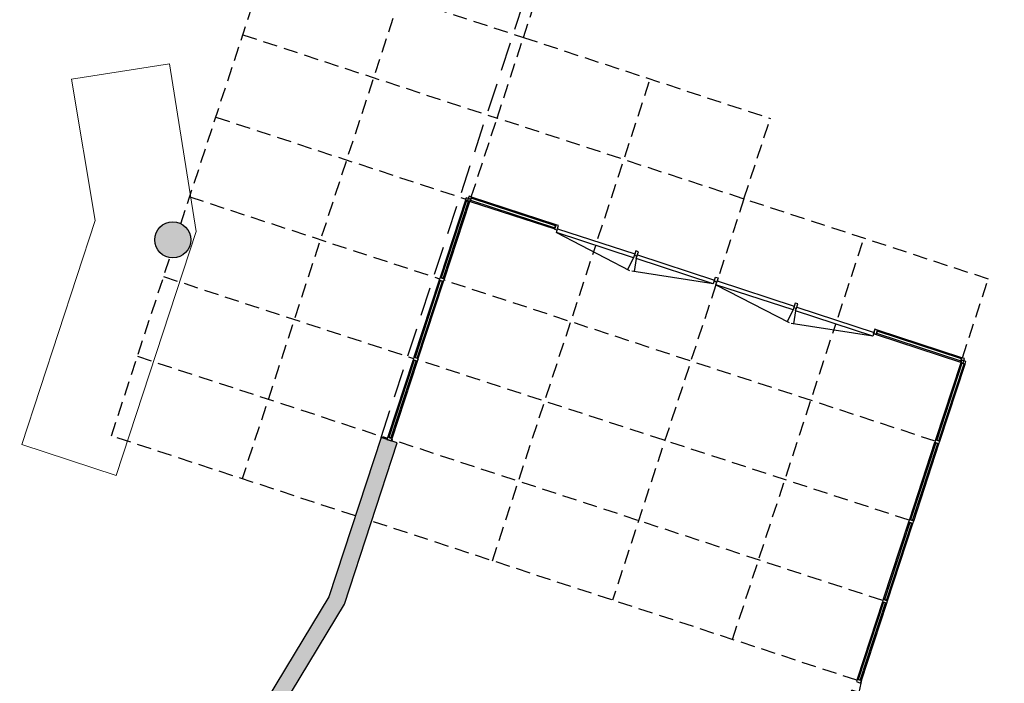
# Model space of a CAD drawing. Extents: x 30650 to 104664, y 22211 to 98910.
# Tile 9 of 16: x 47093 to 58005, y 64814 to 72168. Entities that reach past the tile are written whole.
import ezdxf

# ---------------------------------------------------------------- set-up
doc = ezdxf.new("R2010")
doc.units = 0
doc.header["$LTSCALE"] = 100
doc.linetypes.add('HIDDEN2', pattern=[4.7625, 3.175, -1.5875])
for name, color, linetype in [('AA21----_BUITENWAND', 252, 'Continuous'), ('AA28----_KONSTRUKTIE', 9, 'Continuous'), ('AL21----_BUITENWAND', 3, 'Continuous'), ('AL28----_KONSTRUKTIE', 3, 'Continuous'), ('AL31----_BUITENKOZIJNEN', 1, 'Continuous'), ('AL32----_BINNENKOZIJNEN', 1, 'Continuous'), ('AL35----_PLAFONDS', 8, 'HIDDEN2')]:
    doc.layers.add(name, color=color, linetype=linetype)
doc.layers.add('AL72----_BALIE', color=1, linetype='Continuous', lineweight=18)

# ---------------------------------------------------------------- blocks, each defined once
blk = doc.blocks.new('166050SC')
at = {"layer": 'AL31----_BUITENKOZIJNEN'}
for points in [[(0, 17), (-1, 18), (-2, 18), (-3, 18), (-2, 17), (-2, 15), (-2, 15), (-6, 15), (-6, 16), (-6, 18), (-8, 18), (-8, 14), (-8, 13), (-6, 13), (-6, 12), (-6, 3), (-7, 2), (-13, 2), (-29, 2), (-29, 2), (-29, 3), (-29, 4), (-28, 4), (-28, 4), (-28, 5), (-31, 5), (-32, 4), (-32, 4), (-31, 4), (-31, 2), (-32, 2), (-36, 2), (-37, 2), (-37, 4), (-36, 4), (-36, 4), (-36, 5), (-38, 5), (-38, 4), (-38, 0), (-38, 0), (0, 0), (0, 0)], [(0, 65), (-13, 65), (-13, 62), (-12, 60), (-11, 60), (-11, 62), (-10, 63), (-9, 63), (-8, 62), (-8, 48), (-9, 47), (-10, 47), (-11, 48), (-11, 50), (-12, 50), (-13, 50), (-13, 44), (-12, 43), (-12, 43), (-11, 44), (-11, 45), (-11, 45), (-8, 45), (-8, 45), (-8, 39), (-6, 39), (-6, 42), (-2, 42), (-2, 42), (-2, 41), (-3, 39), (-2, 39), (0, 40)], [(0, 44), (0, 44), (-6, 44), (-6, 45), (-6, 62), (-6, 63), (0, 63)], [(0, 2), (0, 2), (-4, 2), (-4, 2), (-4, 13), (-4, 13), (0, 13)], [(0, 65), (13, 65), (13, 62), (12, 60), (11, 60), (11, 62), (10, 63), (9, 63), (8, 62), (8, 48), (9, 47), (10, 47), (11, 48), (11, 50), (12, 50), (13, 50), (13, 44), (12, 43), (12, 43), (11, 44), (11, 45), (11, 45), (8, 45), (8, 45), (8, 39), (6, 39), (6, 42), (2, 42), (2, 42), (2, 41), (3, 39), (2, 39), (0, 40)], [(0, 44), (0, 44), (6, 44), (6, 45), (6, 62), (6, 63), (0, 63)], [(0, 17), (1, 18), (2, 18), (3, 18), (2, 17), (2, 15), (2, 15), (6, 15), (6, 16), (6, 18), (8, 18), (8, 14), (8, 13), (6, 13), (6, 12), (6, 3), (7, 2), (13, 2), (29, 2), (29, 2), (29, 3), (29, 4), (28, 4), (28, 4), (28, 5), (31, 5), (32, 4), (32, 4), (31, 4), (31, 2), (32, 2), (36, 2), (37, 2), (37, 4), (36, 4), (36, 4), (36, 5), (38, 5), (38, 4), (38, 0), (38, 0), (0, 0), (0, 0)], [(0, 2), (0, 2), (4, 2), (4, 2), (4, 13), (4, 13), (0, 13)]]:
    blk.add_lwpolyline(points, dxfattribs=at)
for points in [[(-8, 39), (-8, 28), (-12, 28), (-13, 27), (-13, 26), (-12, 25), (-11, 25), (-11, 26), (-9, 26), (-8, 25), (-8, 22), (-9, 21), (-11, 21), (-11, 22), (-12, 22), (-13, 21), (-13, 20), (-12, 20), (-8, 20), (-8, 18), (-6, 18), (-6, 16), (-6, 15), (-2, 15), (-2, 15), (-2, 17), (-4, 20), (-4, 21), (-5, 21), (-6, 22), (-6, 35), (-5, 36), (-4, 37), (-4, 38), (-2, 41), (-2, 42), (-2, 42), (-6, 42), (-6, 39)], [(8, 39), (8, 28), (12, 28), (13, 27), (13, 26), (12, 25), (11, 25), (11, 26), (9, 26), (8, 25), (8, 22), (9, 21), (11, 21), (11, 22), (12, 22), (13, 21), (13, 20), (12, 20), (8, 20), (8, 18), (6, 18), (6, 16), (6, 15), (2, 15), (2, 15), (2, 17), (4, 20), (4, 21), (5, 21), (6, 22), (6, 35), (5, 36), (4, 37), (4, 38), (2, 41), (2, 42), (2, 42), (6, 42), (6, 39)]]:
    blk.add_lwpolyline(points, close=True, dxfattribs=at)
blk = doc.blocks.new('184080SC')
at = {"layer": 'AL21----_BUITENWAND'}
blk.add_lwpolyline([(4, -2), (6, -2), (7, -3), (7, -5), (6, -5), (7, -6), (8, -6), (8, -5), (8, -2), (9, -2), (18, -2), (20, -2), (20, -3), (20, -33), (20, -34), (18, -34), (18, -34), (12, -36), (12, -36), (12, -37), (12, -37), (17, -35), (17, -35), (18, -36), (18, -36), (18, -37), (19, -37), (20, -36), (20, -36), (20, -35), (21, -35), (22, -34), (22, 0), (21, 0), (0, 0), (0, -1), (0, -1), (1, -1), (1, -4), (1, -5), (0, -5), (-3, -5), (-3, -5), (-3, -6), (-2, -7), (-1, -7), (-1, -7), (-1, -7), (-4, -10), (-4, -11), (-4, -10), (-4, -10), (-4, -13), (-4, -14), (-4, -15), (-4, -15), (-4, -16), (-4, -15), (-4, -15), (-4, -13), (-4, -13), (-3, -12), (-3, -12), (-3, -11), (3, -6), (3, -5), (2, -3), (3, -2), (3, -2)], close=True, dxfattribs=at)
blk = doc.blocks.new('-alukozijn_h02-c')
at = {"layer": 'AL31----_BUITENKOZIJNEN', "linetype": 'Continuous'}
for p, q in [((61, 29), (919, 29)), ((61, 29), (61, 5)), ((61, 23), (919, 23)), ((61, 14), (919, 14)), ((61, 8), (919, 8)), ((61, 5), (919, 5)), ((73, 65), (907, 65)), ((76, 14), (76, 23)), ((76, 5), (77, 8)), ((908, 0), (76, 0)), ((904, 5), (903, 8)), ((904, 14), (904, 23)), ((919, 29), (919, 5))]:
    blk.add_line(p, q, dxfattribs=at)
at = {"layer": 'AL31----_BUITENKOZIJNEN'}
for name, p in [('166050SC', (38, 0)), ('184080SC', (51, 65))]:
    blk.add_blockref(name, p, dxfattribs=at)
at = {"layer": 'AL31----_BUITENKOZIJNEN', "xscale": -1}
for name, p in [('166050SC', (942, 0)), ('184080SC', (929, 65))]:
    blk.add_blockref(name, p, dxfattribs=at)
blk = doc.blocks.new('166120SC')
at = {"layer": 'AL31----_BUITENKOZIJNEN'}
for points in [[(0, 40), (-1, 40), (-2, 39), (-3, 39), (-2, 41), (-2, 42), (-2, 42), (-6, 42), (-6, 42), (-6, 39), (-8, 39), (-8, 45), (-9, 45), (-11, 45), (-11, 45), (-11, 44), (-12, 43), (-12, 43), (-13, 44), (-13, 49), (-12, 50), (-11, 50), (-11, 48), (-10, 47), (-9, 47), (-8, 48), (-8, 62), (-9, 63), (-10, 63), (-11, 62), (-11, 60), (-12, 60), (-13, 62), (-13, 62), (-14, 63), (-29, 63), (-29, 62), (-29, 62), (-29, 61), (-28, 61), (-28, 61), (-28, 60), (-31, 60), (-32, 60), (-32, 61), (-31, 61), (-31, 62), (-32, 63), (-36, 63), (-37, 62), (-37, 61), (-36, 61), (-36, 60), (-36, 60), (-38, 60), (-38, 60), (-38, 64), (-38, 65), (0, 65)], [(0, 0), (0, 0), (-13, 0), (-13, 3), (-12, 4), (-11, 4), (-11, 3), (-10, 2), (-7, 2), (-6, 3), (-6, 12), (-7, 13), (-10, 13), (-11, 12), (-11, 11), (-12, 11), (-13, 12), (-13, 14), (-12, 15), (-8, 15), (-8, 18), (-6, 18), (-6, 15), (-6, 15), (-2, 15), (-2, 15), (-2, 17), (-3, 18), (-2, 18), (-1, 18), (0, 17)], [(0, 63), (-6, 63), (-6, 62), (-6, 45), (-6, 44), (0, 44), (0, 44)], [(0, 13), (-4, 13), (-4, 13), (-4, 2), (-4, 2), (0, 2), (0, 2)], [(0, 65), (13, 65), (13, 62), (12, 60), (11, 60), (11, 62), (10, 63), (9, 63), (8, 62), (8, 48), (9, 47), (10, 47), (11, 48), (11, 50), (12, 50), (13, 49), (13, 44), (12, 43), (12, 43), (11, 44), (11, 45), (11, 45), (8, 45), (8, 45), (8, 39), (6, 39), (6, 42), (2, 42), (2, 42), (2, 41), (3, 39), (2, 39), (0, 40)], [(0, 44), (0, 44), (6, 44), (6, 45), (6, 62), (6, 63), (0, 63)], [(0, 17), (1, 18), (2, 18), (3, 18), (2, 17), (2, 15), (2, 15), (6, 15), (6, 15), (6, 18), (8, 18), (8, 14), (7, 13), (6, 13), (6, 12), (6, 3), (7, 2), (13, 2), (29, 2), (29, 2), (29, 3), (29, 4), (28, 4), (28, 4), (28, 5), (31, 5), (32, 4), (32, 4), (31, 4), (31, 2), (32, 2), (36, 2), (37, 2), (37, 4), (36, 4), (36, 4), (36, 5), (37, 5), (38, 4), (38, 0), (37, 0), (0, 0), (0, 0)], [(0, 2), (0, 2), (4, 2), (4, 2), (4, 13), (4, 13), (0, 13)]]:
    blk.add_lwpolyline(points, dxfattribs=at)
for points in [[(-8, 39), (-6, 39), (-6, 42), (-6, 42), (-2, 42), (-2, 42), (-2, 41), (-4, 38), (-4, 37), (-5, 36), (-6, 35), (-6, 22), (-5, 21), (-4, 21), (-4, 20), (-2, 17), (-2, 15), (-2, 15), (-6, 15), (-6, 15), (-6, 18), (-8, 18)], [(8, 39), (8, 28), (12, 28), (13, 27), (13, 26), (12, 25), (11, 25), (11, 26), (9, 26), (8, 25), (8, 22), (9, 21), (11, 21), (11, 22), (12, 22), (13, 21), (13, 20), (12, 20), (8, 20), (8, 18), (6, 18), (6, 15), (6, 15), (2, 15), (2, 15), (2, 17), (4, 20), (4, 21), (5, 21), (6, 22), (6, 35), (5, 36), (4, 37), (4, 38), (2, 41), (2, 42), (2, 42), (6, 42), (6, 39)]]:
    blk.add_lwpolyline(points, close=True, dxfattribs=at)
blk = doc.blocks.new('A$C229854B0')
at = {"layer": 'AL31----_BUITENKOZIJNEN', "ltscale": 0.02, "flags": 128}
blk.add_lwpolyline([(10, 5), (0, 5), (0, 0), (99, 0), (99, 5), (89, 5), (89, 2), (77, 2), (77, 65), (25, 65), (25, 2), (10, 2)], close=True, dxfattribs=at)
blk.add_lwpolyline([(77, 65), (98, 65), (98, 37)], dxfattribs=at)
blk = doc.blocks.new('-alukozijn_h02-b')
at = {"layer": 'AL31----_BUITENKOZIJNEN', "lineweight": 0}
for p, q in [((56, 0, -1), (918, -231, 0)), ((948, 0, 0), (889, -223, 0)), ((953, 0, 0), (1013, -223, 0)), ((1846, 0, -1), (984, -231, 0)), ((1968, 0, -1), (2830, -231, 0)), ((2860, 0, 0), (2801, -223, 0)), ((2865, 0, 0), (2925, -223, 0)), ((3758, 0, -1), (2896, -231, 0))]:
    blk.add_line(p, q, dxfattribs=at)
at = {"layer": 'AL31----_BUITENKOZIJNEN', "linetype": 'Continuous'}
for p, q in [((143, 33, -1), (143, 9, -1)), ((143, 33, -1), (861, 33, -1)), ((861, 27, -1), (143, 27, -1)), ((143, 15, -1), (861, 15, -1)), ((861, 9, -1), (143, 9, -1)), ((158, 15, -1), (158, 27, -1)), ((846, 15, 0), (846, 27, 0)), ((861, 33, 0), (861, 9, 0)), ((1759, 33, -1), (1040, 33, -1)), ((1040, 33, 0), (1040, 9, 0)), ((1040, 27, -1), (1759, 27, -1)), ((1759, 15, -1), (1040, 15, -1)), ((1040, 9, -1), (1759, 9, -1)), ((1056, 15, 0), (1056, 27, 0)), ((1744, 15, -1), (1744, 27, -1)), ((1759, 33, -1), (1759, 9, -1)), ((2055, 33, -1), (2055, 9, -1)), ((2055, 33, -1), (2773, 33, -1)), ((2773, 27, -1), (2055, 27, -1)), ((2055, 15, -1), (2773, 15, -1)), ((2773, 9, -1), (2055, 9, -1)), ((2070, 15, -1), (2070, 27, -1)), ((2758, 15, 0), (2758, 27, 0)), ((2773, 33, 0), (2773, 9, 0)), ((3671, 33, -1), (2952, 33, -1)), ((2952, 33, 0), (2952, 9, 0)), ((2952, 27, -1), (3671, 27, -1)), ((3671, 15, -1), (2952, 15, -1)), ((2952, 9, -1), (3671, 9, -1)), ((2968, 15, 0), (2968, 27, 0)), ((3656, 15, -1), (3656, 27, -1)), ((3671, 33, -1), (3671, 9, -1)), ((3799, 29), (5029, 29)), ((3799, 29), (3799, 5)), ((3799, 23), (5029, 23)), ((3799, 14), (5029, 14)), ((3799, 8), (5029, 8)), ((3799, 5), (5029, 5)), ((3810, 65), (5018, 65)), ((3813, 5), (3815, 8)), ((3814, 14), (3814, 23)), ((5015, 5), (5013, 8)), ((5014, 14), (5014, 23)), ((5029, 29), (5029, 5)), ((5018, 0), (3814, 0))]:
    blk.add_line(p, q, dxfattribs=at)
at = {"layer": 'AL31----_BUITENKOZIJNEN', "ltscale": 0.02}
for p, q in [((145, 37, -1), (145, 33, -1)), ((155, 37, -1), (145, 37, -1)), ((145, 5, -1), (145, 9, -1)), ((155, 37, -1), (158, 33, -1)), ((155, 5, -1), (158, 9, -1)), ((849, 37, 0), (847, 33, 0)), ((849, 5, 0), (847, 9, 0)), ((849, 37, 0), (859, 37, 0)), ((859, 37, 0), (859, 33, 0)), ((859, 5, 0), (859, 9, 0)), ((975, 69, 0), (975, 65, 0)), ((980, 69, 0), (982, 65, 0)), ((1043, 37, 0), (1043, 33, 0)), ((1053, 37, 0), (1043, 37, 0)), ((1043, 5, 0), (1043, 9, 0)), ((1053, 37, 0), (1055, 33, 0)), ((1053, 5, 0), (1055, 9, 0)), ((1747, 37, -1), (1744, 33, -1)), ((1747, 5, -1), (1744, 9, -1)), ((1747, 37, -1), (1757, 37, -1)), ((1757, 37, -1), (1757, 33, -1)), ((1757, 5, -1), (1757, 9, -1)), ((2057, 37, -1), (2057, 33, -1)), ((2067, 37, -1), (2057, 37, -1)), ((2057, 5, -1), (2057, 9, -1)), ((2067, 37, -1), (2070, 33, -1)), ((2067, 5, -1), (2070, 9, -1)), ((2761, 37, 0), (2759, 33, 0)), ((2761, 5, 0), (2759, 9, 0)), ((2761, 37, 0), (2771, 37, 0)), ((2771, 37, 0), (2771, 33, 0)), ((2771, 5, 0), (2771, 9, 0)), ((2834, 69, 0), (2832, 65, 0)), ((2838, 69, 0), (2838, 65, 0)), ((2955, 37, 0), (2955, 33, 0)), ((2965, 37, 0), (2955, 37, 0)), ((2955, 5, 0), (2955, 9, 0)), ((2965, 37, 0), (2967, 33, 0)), ((2965, 5, 0), (2967, 9, 0)), ((3659, 37, -1), (3656, 33, -1)), ((3659, 5, -1), (3656, 9, -1)), ((3659, 37, -1), (3669, 37, -1)), ((3669, 37, -1), (3669, 33, -1)), ((3669, 5, -1), (3669, 9, -1))]:
    blk.add_line(p, q, dxfattribs=at)
at = {"layer": 'AL31----_BUITENKOZIJNEN', "ltscale": 0.02, "elevation": 0, "flags": 128}
for points in [[(926, 65), (926, 9), (939, 9), (939, 5), (948, 5), (948, 9), (960, 9), (960, 72), (972, 72), (972, 69), (980, 69), (980, 74), (921, 74), (921, 65)], [(2887, 65), (2887, 9), (2875, 9), (2875, 5), (2865, 5), (2865, 9), (2854, 9), (2854, 72), (2842, 72), (2842, 69), (2834, 69), (2834, 74), (2893, 74), (2893, 65)]]:
    blk.add_lwpolyline(points, close=True, dxfattribs=at)
at = {"layer": 'AL31----_BUITENKOZIJNEN'}
blk.add_lwpolyline([(1882, 7), (1932, 7), (1932, 57), (1882, 57)], close=True, dxfattribs=at)
at = {"layer": 'AL31----_BUITENKOZIJNEN', "xscale": -1, "rotation": 5.008833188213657e-06}
blk.add_blockref('166120SC', (38, 0), dxfattribs=at)
at = {"layer": 'AL31----_BUITENKOZIJNEN'}
for name, p in [('A$C229854B0', (56, 0, -1)), ('A$C229854B0', (953, 0, 0)), ('A$C229854B0', (1968, 0, -1)), ('A$C229854B0', (2865, 0, 0)), ('184080SC', (3789, 65))]:
    blk.add_blockref(name, p, dxfattribs=at)
at = {"layer": 'AL31----_BUITENKOZIJNEN', "xscale": -1}
for name, p in [('A$C229854B0', (948, 0, 0)), ('A$C229854B0', (1846, 0, -1)), ('A$C229854B0', (2860, 0, 0)), ('A$C229854B0', (3758, 0, -1)), ('166050SC', (5052, 0)), ('184080SC', (5039, 65))]:
    blk.add_blockref(name, p, dxfattribs=at)
at = {"layer": 'AL31----_BUITENKOZIJNEN', "xscale": -1, "yscale": -1, "rotation": 179.9999949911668}
for p in [(1864, 0), (3776, 0)]:
    blk.add_blockref('166120SC', p, dxfattribs=at)
at = {"layer": 'AL31----_BUITENKOZIJNEN', "yscale": -1, "rotation": 180.0000050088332}
blk.add_blockref('166120SC', (1950, 0), dxfattribs=at)
blk = doc.blocks.new('-alukozijn_h02-a')
at = {"layer": 'AL31----_BUITENKOZIJNEN', "linetype": 'Continuous'}
for p, q in [((61, 29), (61, 5)), ((61, 29), (774, 29)), ((61, 23), (774, 23)), ((61, 14), (774, 14)), ((61, 8), (774, 8)), ((61, 5), (774, 5)), ((73, 65), (762, 65)), ((76, 14), (76, 23)), ((76, 5), (77, 8)), ((763, 0), (76, 0)), ((759, 5), (758, 8)), ((759, 14), (759, 23)), ((774, 29), (774, 5))]:
    blk.add_line(p, q, dxfattribs=at)
at = {"layer": 'AL31----_BUITENKOZIJNEN'}
for name, p in [('166050SC', (38, 0)), ('184080SC', (51, 65))]:
    blk.add_blockref(name, p, dxfattribs=at)
at = {"layer": 'AL31----_BUITENKOZIJNEN', "xscale": -1}
for name, p in [('166050SC', (797, 0)), ('184080SC', (784, 65))]:
    blk.add_blockref(name, p, dxfattribs=at)
blk = doc.blocks.new('A$C43421F66')
at = {"layer": 'AL31----_BUITENKOZIJNEN'}
for p, q in [((-1233, 0), (-1318, 0)), ((-1318, -183), (-1318, 0)), ((-1258, -148), (-1318, -183)), ((-7255, -2168), (-7268, -2227)), ((-6987, -2230), (-7255, -2168)), ((-7268, -2227), (-7001, -2289)), ((-6987, -2230), (-7001, -2289))]:
    blk.add_line(p, q, dxfattribs=at)
at = {"layer": 'AL31----_BUITENKOZIJNEN', "flags": 128}
for points in [[(-1258, -148), (-1318, -113), (-1233, -64), (-1318, -15), (-1291, 0)], [(-1220, -142), (-1258, -142), (-1258, -190)]]:
    blk.add_lwpolyline(points, dxfattribs=at)
for points in [[(-1322, -1124), (-1313, -1121), (-1313, -1113), (-1258, -1113), (-1258, -1164), (-1307, -1177)], [(-6194, -2411), (-6209, -2415), (-6223, -2412), (-6236, -2466), (-6208, -2472), (-6180, -2465)]]:
    blk.add_lwpolyline(points, close=True, dxfattribs=at)
at = {"layer": 'AL31----_BUITENKOZIJNEN'}
for name, p, rotation in [('-alukozijn_h02-c', (-1253, -1138), 90), ('-alukozijn_h02-b', (-6203, -2476), 14.80376347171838), ('-alukozijn_h02-a', (-7026, -2288), 346.9610422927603)]:
    blk.add_blockref(name, p, dxfattribs=dict(at, rotation=rotation))
blk = doc.blocks.new('A$C34D61929')
at = {"layer": 'AL32----_BINNENKOZIJNEN'}
for p, q in [((30, -80), (932, -227)), ((930, -80), (907, -223)), ((1860, -80), (958, -227)), ((960, -80), (983, -223)), ((1890, -80), (2792, -227)), ((2790, -80), (2767, -223)), ((3720, -80), (2818, -227)), ((2820, -80), (2843, -223))]:
    blk.add_line(p, q, dxfattribs=at)
for points in [[(30, 0), (0, 0), (0, -50), (30, -50)], [(930, -50), (960, -50), (960, 0), (930, 0)], [(2790, -50), (2820, -50), (2820, 0), (2790, 0)], [(3720, 0), (3750, 0), (3750, -50), (3720, -50)], [(930, -80), (30, -80), (30, -36), (930, -36)], [(1860, -80), (960, -80), (960, -36), (1860, -36)], [(1860, 0), (1890, 0), (1890, -50), (1860, -50)], [(2790, -80), (1890, -80), (1890, -36), (2790, -36)], [(3720, -80), (2820, -80), (2820, -36), (3720, -36)]]:
    blk.add_lwpolyline(points, close=True, dxfattribs=at)
blk = doc.blocks.new('NLRS_31_CWM_UN_Rectangular Mullion_gen_bcb - NLRS_00_CWM_UN_30x50_gen_bcb-1853986-N00 begane grond _plotview_')
at = {"layer": 'AL32----_BINNENKOZIJNEN'}
for p, q in [((0, 25), (-30, 25)), ((-30, 25), (-30, -25)), ((0, -25), (0, 25)), ((-30, -25), (0, -25))]:
    blk.add_line(p, q, dxfattribs=at)
blk = doc.blocks.new('NLRS_31_CWM_UN_Rectangular Mullion_gen_bcb - NLRS_00_CWM_UN_30x50_gen_bcb-V47-N00 begane grond _plotview_')
at = {"layer": 'AL32----_BINNENKOZIJNEN'}
for p, q in [((0, 25), (-30, 25)), ((-30, 25), (-30, -25)), ((0, -25), (0, 25)), ((-30, -25), (0, -25))]:
    blk.add_line(p, q, dxfattribs=at)
blk = doc.blocks.new('NLRS_31_CWM_UN_Rectangular Mullion_gen_bcb - NLRS_00_CWM_UN_30x50_gen_bcb-V48-N00 begane grond _plotview_')
at = {"layer": 'AL32----_BINNENKOZIJNEN'}
for p, q in [((0, 25), (-30, 25)), ((-30, 25), (-30, -25)), ((0, -25), (0, 25)), ((-30, -25), (0, -25))]:
    blk.add_line(p, q, dxfattribs=at)
blk = doc.blocks.new('NLRS_31_CWP_UN_System Panel_gen_bcb - NLRS_30_CWP_vast paneel glas 24mm_gen_BCB-1854086-N00 begane grond _plotview_')
at = {"layer": 'AL32----_BINNENKOZIJNEN'}
for p, q in [((450, 12), (-450, 12)), ((-450, 12), (-450, -12)), ((450, -12), (450, 12)), ((-450, -12), (450, -12))]:
    blk.add_line(p, q, dxfattribs=at)
blk = doc.blocks.new('NLRS_31_CWP_UN_System Panel_gen_bcb - NLRS_30_CWP_vast paneel glas 24mm_gen_BCB-1853988-N00 begane grond _plotview_')
at = {"layer": 'AL32----_BINNENKOZIJNEN'}
for p, q in [((450, 12), (-450, 12)), ((-450, 12), (-450, -12)), ((450, -12), (450, 12)), ((-450, -12), (450, -12))]:
    blk.add_line(p, q, dxfattribs=at)
blk = doc.blocks.new('NLRS_31_CWM_UN_Rectangular Mullion_gen_bcb - NLRS_00_CWM_UN_30x50_gen_bcb-1853989-N00 begane grond _plotview_')
at = {"layer": 'AL32----_BINNENKOZIJNEN'}
for p, q in [((-30, -25), (-30, 25)), ((-30, 25), (0, 25)), ((0, 25), (0, -25)), ((0, -25), (-30, -25))]:
    blk.add_line(p, q, dxfattribs=at)
blk = doc.blocks.new('NLRS_31_CWM_UN_Rectangular Mullion_gen_bcb - NLRS_00_CWM_UN_30x50_gen_bcb-1821825-N00 begane grond _plotview_')
at = {"layer": 'AL32----_BINNENKOZIJNEN'}
for p, q in [((28723, 61905), (29579, 61625)), ((29594, 61673), (28739, 61953))]:
    blk.add_line(p, q, dxfattribs=at)
blk = doc.blocks.new('NLRS_31_CWM_UN_Rectangular Mullion_gen_bcb - NLRS_00_CWM_UN_30x50_gen_bcb-1853984-N00 begane grond _plotview_')
at = {"layer": 'AL32----_BINNENKOZIJNEN'}
for p, q in [((-15, -25), (-15, 25)), ((-15, 25), (15, 25)), ((15, 25), (15, -25)), ((15, -25), (-15, -25))]:
    blk.add_line(p, q, dxfattribs=at)
blk = doc.blocks.new('NLRS_31_CWM_UN_Rectangular Mullion_gen_bcb - NLRS_00_CWM_UN_30x50_gen_bcb-V95-N00 begane grond _plotview_')
at = {"layer": 'AL32----_BINNENKOZIJNEN'}
for p, q in [((-15, -25), (-15, 25)), ((-15, 25), (15, 25)), ((15, 25), (15, -25)), ((15, -25), (-15, -25))]:
    blk.add_line(p, q, dxfattribs=at)
blk = doc.blocks.new('NLRS_31_CWP_UN_System Panel_gen_bcb - NLRS_30_CWP_vast paneel glas 24mm_gen_BCB-1915969-N00 begane grond _plotview_')
at = {"layer": 'AL32----_BINNENKOZIJNEN'}
for p, q in [((492, 12), (-492, 12)), ((-492, 12), (-492, -12)), ((492, -12), (492, 12)), ((-492, -12), (492, -12))]:
    blk.add_line(p, q, dxfattribs=at)
blk = doc.blocks.new('NLRS_31_CWP_UN_System Panel_gen_bcb - NLRS_30_CWP_vast paneel glas 24mm_gen_BCB-1854543-N00 begane grond _plotview_')
at = {"layer": 'AL32----_BINNENKOZIJNEN'}
for p, q in [((492, 12), (-492, 12)), ((-492, 12), (-492, -12)), ((492, -12), (492, 12)), ((-492, -12), (492, -12))]:
    blk.add_line(p, q, dxfattribs=at)
blk = doc.blocks.new('NLRS_31_CWM_UN_Rectangular Mullion_gen_bcb - NLRS_00_CWM_UN_30x50_gen_bcb-V96-N00 begane grond _plotview_')
at = {"layer": 'AL32----_BINNENKOZIJNEN'}
for p, q in [((-30, -25), (-30, 25)), ((-30, 25), (0, 25)), ((0, 25), (0, -25)), ((0, -25), (-30, -25))]:
    blk.add_line(p, q, dxfattribs=at)
blk = doc.blocks.new('NLRS_31_CWM_UN_Rectangular Mullion_gen_bcb - NLRS_00_CWM_UN_30x50_gen_bcb-1854539-N00 begane grond _plotview_')
at = {"layer": 'AL32----_BINNENKOZIJNEN'}
for p, q in [((36570, 56009), (35635, 56316)), ((35619, 56268), (36555, 55962))]:
    blk.add_line(p, q, dxfattribs=at)
blk = doc.blocks.new('NLRS_31_CWM_UN_Rectangular Mullion_gen_bcb - NLRS_00_CWM_UN_30x50_gen_bcb-V97-N00 begane grond _plotview_')
at = {"layer": 'AL32----_BINNENKOZIJNEN'}
for p, q in [((-15, -25), (-15, 25)), ((-15, 25), (15, 25)), ((15, 25), (15, -25)), ((15, -25), (-15, -25))]:
    blk.add_line(p, q, dxfattribs=at)
blk = doc.blocks.new('NLRS_31_CWP_UN_System Panel_gen_bcb - NLRS_30_CWP_vast paneel glas 24mm_gen_BCB-1916255-N00 begane grond _plotview_')
at = {"layer": 'AL32----_BINNENKOZIJNEN'}
for p, q in [((450, 12), (-450, 12)), ((-450, 12), (-450, -12)), ((450, -12), (450, 12)), ((-450, -12), (450, -12))]:
    blk.add_line(p, q, dxfattribs=at)
blk = doc.blocks.new('NLRS_31_CWM_UN_Rectangular Mullion_gen_bcb - NLRS_00_CWM_UN_30x50_gen_bcb-V101-N00 begane grond _plotview_')
at = {"layer": 'AL32----_BINNENKOZIJNEN'}
for p, q in [((-30, -25), (-30, 25)), ((-30, 25), (0, 25)), ((0, 25), (0, -25)), ((0, -25), (-30, -25))]:
    blk.add_line(p, q, dxfattribs=at)
blk = doc.blocks.new('NLRS_31_CWM_UN_Rectangular Mullion_gen_bcb - NLRS_00_CWM_UN_30x50_gen_bcb-V102-N00 begane grond _plotview_')
at = {"layer": 'AL32----_BINNENKOZIJNEN'}
for p, q in [((31066, 57754), (30786, 56899)), ((30834, 56884), (31114, 57739))]:
    blk.add_line(p, q, dxfattribs=at)
blk = doc.blocks.new('NLRS_31_CWM_UN_Rectangular Mullion_gen_bcb - NLRS_00_CWM_UN_30x50_gen_bcb-V103-N00 begane grond _plotview_')
at = {"layer": 'AL32----_BINNENKOZIJNEN'}
for p, q in [((-15, -25), (-15, 25)), ((-15, 25), (15, 25)), ((15, 25), (15, -25)), ((15, -25), (-15, -25))]:
    blk.add_line(p, q, dxfattribs=at)
blk = doc.blocks.new('NLRS_31_CWM_UN_Rectangular Mullion_gen_bcb - NLRS_00_CWM_UN_30x50_gen_bcb-V125-N00 begane grond _plotview_')
at = {"layer": 'AL32----_BINNENKOZIJNEN'}
for p, q in [((-15, -25), (-15, 25)), ((-15, 25), (15, 25)), ((15, 25), (15, -25)), ((15, -25), (-15, -25))]:
    blk.add_line(p, q, dxfattribs=at)
blk = doc.blocks.new('NLRS_31_CWM_UN_Rectangular Mullion_gen_bcb - NLRS_00_CWM_UN_30x50_gen_bcb-V126-N00 begane grond _plotview_')
at = {"layer": 'AL32----_BINNENKOZIJNEN'}
for p, q in [((-15, -25), (-15, 25)), ((-15, 25), (15, 25)), ((15, 25), (15, -25)), ((15, -25), (-15, -25))]:
    blk.add_line(p, q, dxfattribs=at)

msp = doc.modelspace()

# ---------------------------------------------------------------- hatches: boundary and pattern name
at = {"layer": 'AA21----_BUITENWAND'}
h = msp.add_hatch(color=256, dxfattribs=at)
h.paths.add_polyline_path([(48857, 62389), (48943, 62337), (50162, 64352), (50077, 64404)])
h.paths.add_polyline_path([(48575, 62560), (48737, 62461), (50692, 65691), (51277, 67478), (51098, 67537), (50518, 65771)])
h.paths.add_polyline_path([(48174, 61260), (48259, 61208), (48425, 61482), (48339, 61533)], flags=0)
h.paths.add_polyline_path([(47891, 61430), (48054, 61332), (48220, 61606), (48057, 61704)], flags=17)
h.paths.add_polyline_path([(47035, 59377), (47120, 59326), (47741, 60352), (47656, 60404)], flags=17)
h.paths.add_polyline_path([(46752, 59548), (46915, 59450), (47536, 60477), (47374, 60575)], flags=17)
h.paths.add_polyline_path([(46351, 58248), (46437, 58196), (46602, 58470), (46517, 58522)], flags=17)
h.paths.add_polyline_path([(46069, 58419), (46231, 58321), (46397, 58594), (46235, 58693)], flags=17)
h.paths.add_polyline_path([(45155, 56272), (45241, 56220), (45919, 57341), (45834, 57392)], flags=17)
h.paths.add_polyline_path([(44873, 56443), (45036, 56344), (45714, 57465), (45551, 57563)], flags=17)
h.paths.add_polyline_path([(44472, 55142), (44557, 55091), (44723, 55364), (44638, 55416)], flags=16)
h.paths.add_polyline_path([(44190, 55313), (44352, 55215), (44518, 55489), (44355, 55587)], flags=17)
h.paths.add_polyline_path([(43349, 50929), (43438, 50883), (43828, 51650), (43102, 52686), (44040, 54235), (43954, 54287), (42983, 52682), (43712, 51641)], flags=17)
h.paths.add_polyline_path([(43224, 50992), (43055, 51079), (43328, 51615), (42589, 52669), (43672, 54458), (43834, 54359), (42816, 52677), (43549, 51630)], flags=17)
h.paths.add_polyline_path([(42550, 49361), (42639, 49315), (43084, 50188), (42995, 50234)], flags=17)
h.paths.add_polyline_path([(42256, 49510), (42425, 49424), (42870, 50297), (42701, 50384)], flags=17)
h.paths.add_polyline_path([(41551, 47400), (41640, 47355), (42185, 48424), (42096, 48470)])
h.paths.add_polyline_path([(41257, 47550), (41426, 47464), (41971, 48533), (41802, 48619)])
h.paths.add_polyline_path([(40952, 46224), (41041, 46179), (41186, 46464), (41097, 46509)])
h.paths.add_polyline_path([(40658, 46374), (40827, 46288), (40972, 46573), (40803, 46659)])
h.paths.add_polyline_path([(39953, 44264), (40042, 44219), (40587, 45288), (40498, 45333)])
h.paths.add_polyline_path([(39659, 44414), (39828, 44328), (40373, 45397), (40204, 45483)])
h.paths.add_polyline_path([(39354, 43088), (39443, 43042), (39588, 43328), (39499, 43373)])
h.paths.add_polyline_path([(39060, 43238), (39229, 43151), (39374, 43437), (39205, 43523)])
h.paths.add_polyline_path([(35394, 40008), (35419, 40197), (37379, 39939), (38606, 42347), (38775, 42260), (37487, 39733)])
h.paths.add_polyline_path([(35363, 39770), (35376, 39870), (37567, 39581), (38900, 42197), (38989, 42151), (37624, 39473)])
h.paths.add_polyline_path([(32623, 41028), (32813, 41038), (32839, 40536), (34646, 40299), (34621, 40110), (32657, 40369)])
h.paths.add_polyline_path([(32383, 41016), (32483, 41021), (32524, 40245), (34603, 39971), (34590, 39872), (32428, 40157)])
h.paths.add_polyline_path([(32473, 43884), (32663, 43894), (32772, 41817), (32582, 41807)])
h.paths.add_polyline_path([(32234, 43872), (32333, 43877), (32442, 41800), (32342, 41795)])
h.paths.add_polyline_path([(32404, 45202), (32594, 45212), (32611, 44893), (32421, 44883)])
h.paths.add_polyline_path([(32164, 45190), (32264, 45195), (32281, 44876), (32181, 44870)])
h.paths.add_polyline_path([(32289, 47399), (32479, 47409), (32542, 46211), (32352, 46201)])
h.paths.add_polyline_path([(32049, 47387), (32149, 47392), (32212, 46194), (32112, 46189)])
h.paths.add_polyline_path([(32174, 49596), (32374, 49607), (32426, 48408), (32237, 48398)])
h.paths.add_polyline_path([(31934, 49584), (32034, 49589), (32097, 48391), (31997, 48388)])
h.paths.add_polyline_path([(32047, 52013), (32237, 52023), (32311, 50605), (32122, 50595)], flags=17)
h.paths.add_polyline_path([(31808, 52001), (31907, 52006), (31982, 50588), (31882, 50582)], flags=17)
h.paths.add_polyline_path([(32007, 52782), (32197, 52792), (32213, 52472), (32024, 52462)], flags=17)
h.paths.add_polyline_path([(31767, 52769), (31867, 52775), (31884, 52455), (31784, 52450)], flags=17)
h.paths.add_polyline_path([(31944, 53989), (32133, 54000), (32173, 53241), (31984, 53231)], flags=17)
h.paths.add_polyline_path([(31704, 53978), (31804, 53983), (31844, 53224), (31744, 53219)], flags=17)
h.paths.add_polyline_path([(31903, 54759), (31920, 54440), (32110, 54450), (32093, 54769)], flags=17)
h.paths.add_polyline_path([(31664, 54747), (31764, 54752), (31780, 54432), (31680, 54427)], flags=17)
h.paths.add_polyline_path([(31771, 57280), (31961, 57290), (32069, 55219), (31880, 55209)], flags=17)
h.paths.add_polyline_path([(31532, 57268), (31631, 57273), (31740, 55201), (31640, 55196)], flags=17)
h.paths.add_polyline_path([(31680, 59013), (31870, 59023), (31898, 58484), (31709, 58474)], flags=17)
h.paths.add_polyline_path([(31441, 59000), (31541, 59006), (31569, 58466), (31469, 58461)])
h.paths.add_polyline_path([(31600, 60551), (31790, 60561), (31829, 59802), (31640, 59792)], flags=16)
h.paths.add_polyline_path([(31360, 60538), (31460, 60543), (31500, 59784), (31400, 59779)])
h.paths.add_polyline_path([(31531, 61869), (31547, 61549), (31737, 61559), (31720, 61879)])
h.paths.add_polyline_path([(31291, 61856), (31391, 61862), (31408, 61542), (31308, 61537)])
h.paths.add_polyline_path([(31416, 64066), (31605, 64076), (31668, 62878), (31478, 62868)])
h.paths.add_polyline_path([(31176, 64053), (31276, 64059), (31339, 62860), (31239, 62855)])
h.paths.add_polyline_path([(31346, 65384), (31363, 65065), (31553, 65075), (31536, 65394)])
h.paths.add_polyline_path([(31107, 65372), (31207, 65377), (31223, 65057), (31124, 65052)])
h.paths.add_polyline_path([(32213, 67860), (32401, 67885), (32538, 66841), (31486, 66350), (31495, 66173), (31306, 66163), (31290, 66468), (32332, 66954)])
h.paths.add_polyline_path([(31975, 67828), (32074, 67842), (32180, 67038), (31145, 66555), (31166, 66156), (31066, 66151), (31042, 66617), (32071, 67097)])
h.paths.add_polyline_path([(31306, 74748), (31450, 73650), (31639, 73675), (31514, 74621), (36216, 76333), (37169, 76021), (37228, 76201), (36213, 76534)])
h.paths.add_polyline_path([(31212, 73618), (31311, 73632), (31152, 74841), (36263, 76701), (36302, 76822), (31043, 74907)])
h.paths.add_polyline_path([(31581, 72658), (31623, 72341), (31811, 72366), (31769, 72683)])
h.paths.add_polyline_path([(31343, 72627), (31442, 72640), (31484, 72323), (31385, 72310)])
h.paths.add_polyline_path([(31802, 69137), (31901, 69150), (31943, 68833), (31844, 68820)])
h.paths.add_polyline_path([(32040, 69168), (32229, 69193), (32270, 68876), (32082, 68851)])
h.paths.add_polyline_path([(31753, 71350), (31941, 71374), (32098, 70185), (31910, 70160)])
h.paths.add_polyline_path([(31515, 71318), (31614, 71331), (31771, 70142), (31672, 70129)])
edge = h.paths.add_edge_path()
edge.add_line((31532, 57268), (31631, 57273))
edge.add_line((47891, 61430), (48259, 61208))
edge.add_line((43672, 54458), (44040, 54235))
edge.add_line((44190, 55313), (44557, 55091))
edge.add_line((44355, 55587), (44723, 55364))
edge.add_line((44873, 56443), (45241, 56220))
edge.add_line((45551, 57563), (45919, 57341))
edge.add_line((46069, 58419), (46437, 58196))
edge.add_line((46235, 58693), (46602, 58470))
edge.add_line((46752, 59548), (47120, 59326))
edge.add_line((47374, 60575), (47741, 60352))
edge.add_line((48057, 61704), (48425, 61482))
edge.add_line((43055, 51079), (43438, 50883))
edge.add_line((41802, 48619), (42185, 48424))
at = {"layer": 'AA28----_KONSTRUKTIE'}
h = msp.add_hatch(color=256, dxfattribs=at)
h.paths.add_polyline_path([(66650, 61421), (66764, 61384), (66802, 61498), (66688, 61535)])
h.paths.add_polyline_path([(99693, 48923), (99773, 48923), (99773, 49003), (99693, 49003)])
h.paths.add_polyline_path([(99699, 48929), (99767, 48929), (99767, 48997), (99699, 48997)], flags=16)
h.paths.add_polyline_path([(95631, 44363), (95711, 44363), (95711, 44443), (95631, 44443)])
h.paths.add_polyline_path([(95637, 44369), (95705, 44369), (95705, 44437), (95637, 44437)], flags=16)
h.paths.add_polyline_path([(92916, 39140), (92996, 39140), (92996, 39220), (92916, 39220)])
h.paths.add_polyline_path([(92922, 39146), (92990, 39146), (92990, 39214), (92922, 39214)], flags=16)
h.paths.add_polyline_path([(31889, 58673), (36642, 58922), (36652, 58733), (31898, 58484)])
h.paths.add_polyline_path([(32048, 55637), (32057, 55448), (36811, 55697), (36801, 55887)])
h.paths.add_polyline_path([(42647, 74426), (42587, 74245), (42873, 74152), (42932, 74333)], flags=17)
h.paths.add_polyline_path([(39604, 75423), (39545, 75242), (40709, 74861), (40768, 75042)], flags=17)
h.paths.add_polyline_path([(43911, 74012), (43851, 73831), (46132, 73084), (46191, 73265)], flags=17)
h.paths.add_polyline_path([(46942, 73019), (46883, 72838), (48213, 72402), (48271, 72583)], flags=17)
h.paths.add_polyline_path([(38841, 94135), (39033, 94186), (40254, 89585), (40070, 89537)])
h.paths.add_polyline_path([(43192, 90365), (43008, 90316), (41788, 94917), (41971, 94966)])
h.paths.add_polyline_path([(59680, 90889), (59866, 90927), (60286, 88237), (60207, 87998), (60027, 88057), (60091, 88253)])
h.paths.add_polyline_path([(70972, 83287), (71031, 83467), (75204, 82101), (75857, 77106), (75942, 76983), (75785, 76875), (75675, 77036), (75031, 81957)])
h.paths.add_polyline_path([(76771, 75439), (76540, 75775), (76696, 75883), (76927, 75546)])
h.paths.add_polyline_path([(80872, 70764), (80837, 70578), (87491, 69339), (87526, 69526)])
h.paths.add_polyline_path([(93678, 82845), (93837, 82742), (91241, 78752), (91082, 78855)])
h.paths.add_polyline_path([(96226, 81188), (96385, 81084), (93790, 77094), (93630, 77198)])
edge = h.paths.add_edge_path()
edge.add_line((43526, 79063), (41283, 79797))
edge.add_line((49735, 77028), (48502, 77432))
edge.add_line((43585, 79243), (41342, 79978))
edge.add_line((41342, 79978), (41283, 79797))
edge.add_line((49794, 77209), (48561, 77613))
edge.add_line((47595, 77929), (46763, 78202))
edge.add_line((47536, 77749), (46704, 78022))
edge.add_line((45738, 78338), (44505, 78742))
edge.add_line((45797, 78518), (44564, 78923))
edge.add_line((36801, 55887), (36901, 55892))
edge.add_line((36901, 55892), (36911, 55702))
edge.add_line((36911, 55702), (36811, 55697))
h = msp.add_hatch(color=256, dxfattribs=at)
h.dxf.hatch_style = 1
h.paths.add_polyline_path([(48989, 69729, 1), (48589, 69729, 1)])

# ---------------------------------------------------------------- linework, layer by layer
at = {"layer": 'AL21----_BUITENWAND'}
msp.add_lwpolyline([(48575, 62560), (48737, 62461), (50692, 65691), (51277, 67478), (51098, 67537), (50518, 65771)], close=True, dxfattribs=at)
at = {"layer": 'AL28----_KONSTRUKTIE'}
msp.add_circle((48789, 69729), 200, dxfattribs=at)
at = {"layer": 'AL32----_BINNENKOZIJNEN'}
msp.add_lwpolyline([(56397, 64712), (56431, 64867)], dxfattribs=at)
at = {"layer": 'AL35----_PLAFONDS', "ltscale": 0.5}
for p, q in [((48879, 69906), (50151, 73788)), ((51600, 73313), (49558, 67081)), ((49859, 72894), (52676, 71971)), ((52676, 71971), (52968, 72865)), ((49566, 72001), (52383, 71078)), ((52383, 71078), (52676, 71971)), ((52676, 71971), (55412, 71075)), ((53502, 69743), (54081, 71511)), ((49267, 71089), (52037, 70181)), ((52097, 70204), (52383, 71078)), ((57828, 69294), (52383, 71078)), ((55119, 70182), (55412, 71075)), ((48977, 70205), (51747, 69298)), ((55119, 70182), (54833, 69307)), ((56163, 68871), (56449, 69746)), ((52332, 66172), (53477, 69667)), ((48109, 67556), (48757, 69532)), ((48688, 69321), (51458, 68414)), ((57540, 68420), (57827, 69294)), ((57238, 67498), (51795, 69282)), ((54808, 69231), (53663, 65736)), ((54993, 65300), (56138, 68795)), ((48398, 68438), (51168, 67530)), ((56951, 66622), (51505, 68398)), ((50813, 66670), (48109, 67556)), ((56659, 65731), (51215, 67514)), ((56370, 64849), (50993, 66611))]:
    msp.add_line(p, q, dxfattribs=at)
at = {"layer": 'AL35----_PLAFONDS'}
msp.add_lwpolyline([(51098, 67537), (54010, 76427), (56539, 76818), (59098, 84628), (60704, 85042), (65615, 85042), (69557, 83751)], dxfattribs=at)
at = {"layer": 'AL72----_BALIE'}
msp.add_lwpolyline([(47668, 71509), (47929, 69943), (47116, 67462), (48161, 67119), (49047, 69823), (48755, 71680)], close=True, dxfattribs=at)

# ---------------------------------------------------------------- block references
at = {"layer": 'AL31----_BUITENKOZIJNEN', "ltscale": 0.02, "rotation": 341.8592125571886}
msp.add_blockref('A$C43421F66', (57568, 64328), dxfattribs=at)
at = {"layer": 'AL32----_BINNENKOZIJNEN'}
for name, p in [('NLRS_31_CWM_UN_Rectangular Mullion_gen_bcb - NLRS_00_CWM_UN_30x50_gen_bcb-V102-N00 begane grond _plotview_', (20966, 12413)), ('NLRS_31_CWM_UN_Rectangular Mullion_gen_bcb - NLRS_00_CWM_UN_30x50_gen_bcb-1854539-N00 begane grond _plotview_', (16467, 13887))]:
    msp.add_blockref(name, p, dxfattribs=at)
for name, p, rotation in [('NLRS_31_CWM_UN_Rectangular Mullion_gen_bcb - NLRS_00_CWM_UN_30x50_gen_bcb-V47-N00 begane grond _plotview_', (52065, 70188), 71.85886937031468), ('NLRS_31_CWP_UN_System Panel_gen_bcb - NLRS_30_CWP_vast paneel glas 24mm_gen_BCB-1854543-N00 begane grond _plotview_', (52561, 70025), 161.8592128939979), ('NLRS_31_CWP_UN_System Panel_gen_bcb - NLRS_30_CWP_vast paneel glas 24mm_gen_BCB-1916255-N00 begane grond _plotview_', (51916, 69732), 251.8588693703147), ('NLRS_31_CWM_UN_Rectangular Mullion_gen_bcb - NLRS_00_CWM_UN_30x50_gen_bcb-1821825-N00 begane grond _plotview_', (113415, 39689), 89.99966533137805), ('NLRS_31_CWP_UN_System Panel_gen_bcb - NLRS_30_CWP_vast paneel glas 24mm_gen_BCB-1853988-N00 begane grond _plotview_', (51626, 68848), 251.8588693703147), ('NLRS_31_CWM_UN_Rectangular Mullion_gen_bcb - NLRS_00_CWM_UN_30x50_gen_bcb-V48-N00 begane grond _plotview_', (57556, 68389), 341.8592128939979), ('NLRS_31_CWM_UN_Rectangular Mullion_gen_bcb - NLRS_00_CWM_UN_30x50_gen_bcb-1821825-N00 begane grond _plotview_', (113125, 38805), 89.99966533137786), ('NLRS_31_CWP_UN_System Panel_gen_bcb - NLRS_30_CWP_vast paneel glas 24mm_gen_BCB-1853988-N00 begane grond _plotview_', (51336, 67964), 251.8588693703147), ('NLRS_31_CWM_UN_Rectangular Mullion_gen_bcb - NLRS_00_CWM_UN_30x50_gen_bcb-1821825-N00 begane grond _plotview_', (119196, 38773), 89.99966533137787), ('NLRS_31_CWP_UN_System Panel_gen_bcb - NLRS_30_CWP_vast paneel glas 24mm_gen_BCB-1854086-N00 begane grond _plotview_', (57407, 67932), 251.8588693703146), ('NLRS_31_CWM_UN_Rectangular Mullion_gen_bcb - NLRS_00_CWM_UN_30x50_gen_bcb-1853986-N00 begane grond _plotview_', (57556, 68389), 71.85886937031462), ('NLRS_31_CWM_UN_Rectangular Mullion_gen_bcb - NLRS_00_CWM_UN_30x50_gen_bcb-1821825-N00 begane grond _plotview_', (118906, 37889), 89.99966533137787), ('NLRS_31_CWP_UN_System Panel_gen_bcb - NLRS_30_CWP_vast paneel glas 24mm_gen_BCB-1853988-N00 begane grond _plotview_', (57117, 67049), 251.8588693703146), ('NLRS_31_CWM_UN_Rectangular Mullion_gen_bcb - NLRS_00_CWM_UN_30x50_gen_bcb-1821825-N00 begane grond _plotview_', (118617, 37006), 89.99966533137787), ('NLRS_31_CWP_UN_System Panel_gen_bcb - NLRS_30_CWP_vast paneel glas 24mm_gen_BCB-1853988-N00 begane grond _plotview_', (56828, 66165), 251.8588693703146), ('NLRS_31_CWM_UN_Rectangular Mullion_gen_bcb - NLRS_00_CWM_UN_30x50_gen_bcb-1821825-N00 begane grond _plotview_', (118327, 36122), 89.99966533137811), ('NLRS_31_CWP_UN_System Panel_gen_bcb - NLRS_30_CWP_vast paneel glas 24mm_gen_BCB-1853988-N00 begane grond _plotview_', (56538, 65281), 251.8588693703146)]:
    msp.add_blockref(name, p, dxfattribs=dict(at, rotation=rotation))
at = {"layer": 'AL32----_BINNENKOZIJNEN', "extrusion": (0, 0, -1)}
for name, p, rotation in [('NLRS_31_CWM_UN_Rectangular Mullion_gen_bcb - NLRS_00_CWM_UN_30x50_gen_bcb-V96-N00 begane grond _plotview_', (-52065, 70188), 18.14078710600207), ('NLRS_31_CWM_UN_Rectangular Mullion_gen_bcb - NLRS_00_CWM_UN_30x50_gen_bcb-V126-N00 begane grond _plotview_', (-51771, 69290), 288.1411306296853), ('NLRS_31_CWM_UN_Rectangular Mullion_gen_bcb - NLRS_00_CWM_UN_30x50_gen_bcb-V97-N00 begane grond _plotview_', (-56578, 68709), 18.14078710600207), ('NLRS_31_CWM_UN_Rectangular Mullion_gen_bcb - NLRS_00_CWM_UN_30x50_gen_bcb-V103-N00 begane grond _plotview_', (-51481, 68406), 288.1411306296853), ('NLRS_31_CWM_UN_Rectangular Mullion_gen_bcb - NLRS_00_CWM_UN_30x50_gen_bcb-V101-N00 begane grond _plotview_', (-51187, 67508), 288.1411306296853), ('NLRS_31_CWM_UN_Rectangular Mullion_gen_bcb - NLRS_00_CWM_UN_30x50_gen_bcb-V125-N00 begane grond _plotview_', (-57262, 67491), 288.1411306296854), ('NLRS_31_CWM_UN_Rectangular Mullion_gen_bcb - NLRS_00_CWM_UN_30x50_gen_bcb-1853984-N00 begane grond _plotview_', (-56973, 66607), 288.1411306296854), ('NLRS_31_CWM_UN_Rectangular Mullion_gen_bcb - NLRS_00_CWM_UN_30x50_gen_bcb-V95-N00 begane grond _plotview_', (-56683, 65723), 288.1411306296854), ('NLRS_31_CWM_UN_Rectangular Mullion_gen_bcb - NLRS_00_CWM_UN_30x50_gen_bcb-1853989-N00 begane grond _plotview_', (-56389, 64825), 288.1411306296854)]:
    msp.add_blockref(name, p, dxfattribs=dict(at, rotation=rotation))
at = {"layer": 'AL32----_BINNENKOZIJNEN', "ltscale": 0.005}
for name, p, rotation in [('A$C34D61929', (53037, 69896), 341.8592128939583), ('NLRS_31_CWP_UN_System Panel_gen_bcb - NLRS_30_CWP_vast paneel glas 24mm_gen_BCB-1915969-N00 begane grond _plotview_', (57060, 68551), 161.8592128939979)]:
    msp.add_blockref(name, p, dxfattribs=dict(at, rotation=rotation))
msp.add_blockref('NLRS_31_CWM_UN_Rectangular Mullion_gen_bcb - NLRS_00_CWM_UN_30x50_gen_bcb-1854539-N00 begane grond _plotview_', (20966, 12413), dxfattribs=at)

doc.saveas('drawing.dxf')
